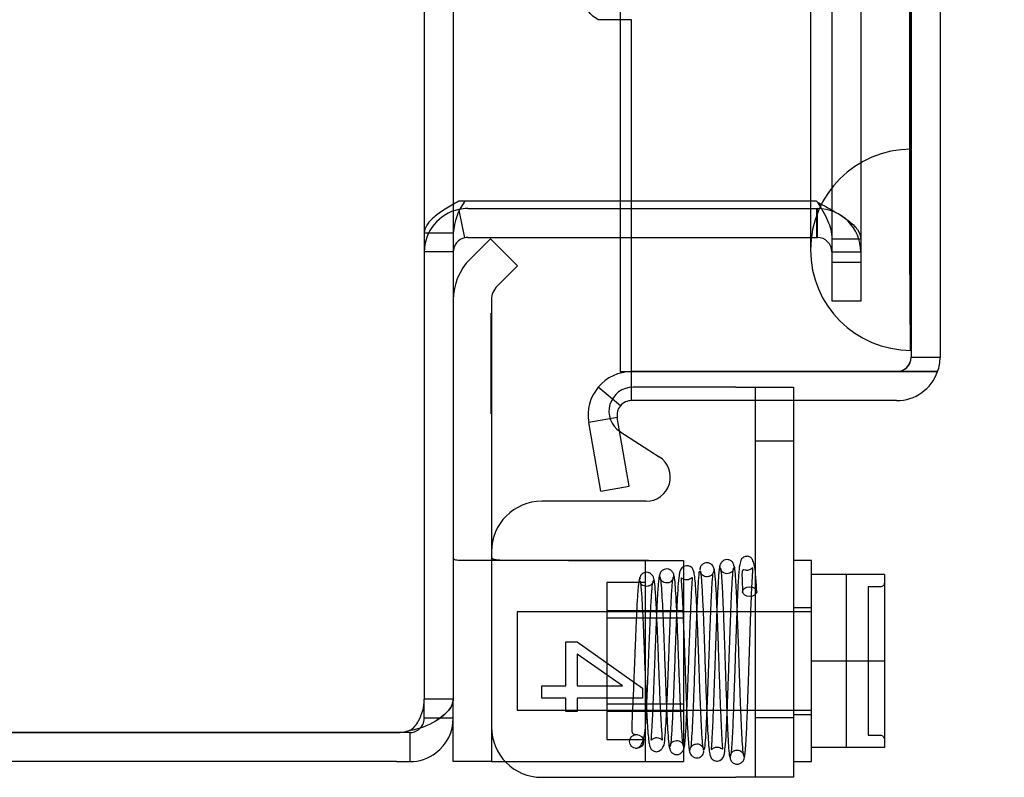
# Model space of a CAD drawing. Header units: inches. Extents: x 1 to 240, y -1 to 159.
# Tile 20 of 77: x 21.82 to 24.27, y 65.13 to 67.01. Entities that reach past the tile are written whole.
import ezdxf
from ezdxf.enums import TextEntityAlignment as Align
from ezdxf.lldxf.tags import DXFTag

# ---------------------------------------------------------------- set-up
doc = ezdxf.new("R2010")
doc.units = ezdxf.units.IN
doc.header["$MEASUREMENT"] = 0
for name, color, linetype in [('COM42667', 7, 'Continuous'), ('COM42780', 7, 'Continuous'), ('COM48601', 7, 'Continuous'), ('COM70220', 7, 'Continuous'), ('COM70726-3', 7, 'Continuous'), ('Default', 7, 'Continuous'), ('SCC19011', 7, 'Continuous'), ('SPR20265', 7, 'Continuous'), ('WAF25035', 7, 'Continuous')]:
    doc.layers.add(name, color=color, linetype=linetype)
doc.styles.add('SEACAD_Times_New_Roman', font='times.ttf')
tags = doc.linetypes.add('HIDDEN2', pattern=[0.1875, 0.125, -0.0625]).pattern_tags.tags
tags[6:7] = [DXFTag(74, 4), DXFTag(75, 0), DXFTag(340, '0'), DXFTag(46, 0.0), DXFTag(50, 0.0), DXFTag(44, 0.0), DXFTag(45, 0.0)]
tags[4:5] = [DXFTag(74, 4), DXFTag(75, 0), DXFTag(340, '0'), DXFTag(46, 0.0), DXFTag(50, 0.0), DXFTag(44, 0.0), DXFTag(45, 0.0)]
doc.dimstyles.new('HAMMOND_(STH_-_240x160)', dxfattribs={"dimtxt": 1, "dimasz": 1.25, "dimexe": 0.5, "dimexo": 0.5, "dimgap": 0.25, "dimtad": 0, "dimtih": 1, "dimtoh": 1, "dimlfac": 0.125, "dimzin": 0, "dimdsep": 46, "dimtxsty": 'SEACAD_Times_New_Roman', "dimblk1": '_SE_FILLED', "dimblk2": '_SE_FILLED', "dimsah": 1, "dimcen": 0.5, "dimadec": 0, "dimazin": 0, "dimtfac": 0.8, "dimtofl": 0, "dimtmove": 0, "dimatfit": 3, "dimfxl": 1, "dimtolj": 1, "dimtzin": 0, "dimarcsym": 0})

# ---------------------------------------------------------------- blocks, each defined once
blk = doc.blocks.new('SE6')
at = {"layer": 'COM42667', "color": 7, "linetype": 'HIDDEN2'}
for p, q in [((23.5987, 66.1011), (23.3432, 66.1011)), ((23.5987, 66.1011), (23.7417, 66.1011)), ((23.6467, 66.1011), (23.6467, 65.1311)), ((23.7417, 66.1011), (23.7417, 66.0676)), ((23.7417, 65.9671), (23.6467, 65.9671)), ((23.6467, 65.2796), (23.7417, 65.2796))]:
    blk.add_line(p, q, dxfattribs=at)
at = {"layer": 'COM42667', "color": 7, "linetype": 'Continuous'}
for p, q in [((23.7417, 66.0676), (23.7417, 65.1311)), ((23.3106, 65.9907), (23.4082, 65.9277)), ((23.3757, 65.8173), (23.1162, 65.8173)), ((23.1761, 65.3585), (23.1761, 65.4678)), ((23.1761, 65.4678), (23.2043, 65.4678)), ((23.2043, 65.4678), (23.3662, 65.3527)), ((23.317, 65.3585), (23.2043, 65.4375)), ((23.2043, 65.4375), (23.2043, 65.3585)), ((23.1162, 65.3279), (23.1162, 65.3585)), ((23.1162, 65.3585), (23.1761, 65.3585)), ((23.2043, 65.3585), (23.317, 65.3585)), ((23.3662, 65.3527), (23.3662, 65.3279)), ((23.1761, 65.3279), (23.1162, 65.3279)), ((23.1761, 65.2943), (23.1761, 65.3279)), ((23.3662, 65.3279), (23.2043, 65.3279)), ((23.2043, 65.3279), (23.2043, 65.2943)), ((23.2043, 65.2943), (23.1761, 65.2943)), ((23.1162, 65.1311), (23.5987, 65.1311)), ((23.7417, 65.1311), (23.5987, 65.1311))]:
    blk.add_line(p, q, dxfattribs=at)
at = {"layer": 'COM42667', "color": 7, "linetype": 'HIDDEN2'}
blk.add_arc((23.3432, 66.0411), 0.06, 90, 237.1545, dxfattribs=at)
at = {"layer": 'COM42667', "color": 7, "linetype": 'Continuous'}
for centre, radius, start, end in [((23.3757, 65.8773), 0.06, 270, 57.1545), ((23.1162, 65.6923), 0.125, 90, 180), ((23.1162, 65.2561), 0.125, 180, 270)]:
    blk.add_arc(centre, radius, start, end, dxfattribs=at)
at = {"layer": 'COM42780', "color": 7, "linetype": 'Continuous'}
for p, q in [((22.9885, 66.4698), (22.9381, 66.4194)), ((22.9885, 66.4698), (23.0556, 66.4027)), ((23.0556, 66.4027), (23.0052, 66.3523)), ((22.9912, 66.3183), (22.9912, 65.4201)), ((22.9912, 65.4201), (22.9912, 65.1701)), ((22.8962, 65.1701), (22.8962, 65.2781)), ((22.9912, 65.1701), (22.8962, 65.1701)), ((22.9912, 65.1701), (23.0255, 65.1701))]:
    blk.add_line(p, q, dxfattribs=at)
at = {"layer": 'COM42780', "color": 7, "linetype": 'HIDDEN2'}
for p, q in [((22.9902, 66.2848), (22.9912, 66.2848)), ((22.9902, 66.225), (22.9902, 66.2848)), ((22.9902, 66.225), (22.9912, 66.225)), ((22.9902, 66.1967), (22.9902, 66.225)), ((22.9902, 66.1967), (22.9912, 66.1967)), ((22.9902, 66.0348), (22.9902, 66.1967)), ((22.9902, 66.0841), (22.9912, 66.0841)), ((22.9902, 66.0348), (22.9912, 66.0348)), ((23.3818, 65.6701), (22.9117, 65.6701)), ((23.3277, 65.6703), (23.3818, 65.6701)), ((23.3732, 65.6701), (23.3732, 65.1701)), ((23.3818, 65.6701), (23.4682, 65.6701)), ((23.4682, 65.6701), (23.4682, 65.1701)), ((23.2782, 65.6151), (23.2782, 65.2251)), ((23.3732, 65.6151), (23.2782, 65.6151)), ((23.4682, 65.5451), (23.2782, 65.5451)), ((23.4682, 65.5266), (23.2782, 65.5266)), ((23.2782, 65.3136), (23.4682, 65.3136)), ((23.4682, 65.2951), (23.2782, 65.2951)), ((23.2782, 65.2251), (23.3732, 65.2251)), ((23.0255, 65.1701), (23.0384, 65.1701)), ((23.0384, 65.1701), (23.3277, 65.1701)), ((23.3277, 65.1701), (23.4682, 65.1701))]:
    blk.add_line(p, q, dxfattribs=at)
at = {"layer": 'COM42780', "color": 7, "linetype": 'Continuous'}
for radius in [0.143, 0.048]:
    blk.add_arc((23.0392, 66.3183), radius, 135, 180, dxfattribs=at)
at = {"layer": 'COM42780', "color": 7, "linetype": 'HIDDEN2'}
blk.add_ellipse((23.9965, 65.9201), major_axis=(-14.3225, 0), ratio=0.017455, start_param=1.503851, end_param=1.524085, dxfattribs=at)
for points, knots in [([(22.9117, 65.6701), (22.9065, 65.6701), (22.9027, 65.6707), (22.8975, 65.6735), (22.8962, 65.6756), (22.8962, 65.6786)], [0, 0, 0, 0, 0.5, 0.5, 1, 1, 1, 1]), ([(22.9912, 65.6786), (22.9912, 65.677), (22.9923, 65.6756), (22.9958, 65.6739), (22.9972, 65.6735), (23.0006, 65.6727), (23.0026, 65.6723), (23.0091, 65.6715), (23.0143, 65.6711), (23.0258, 65.6707), (23.032, 65.6706), (23.0384, 65.6706)], [0, 0, 0, 0, 0.25, 0.25, 0.375, 0.375, 0.5, 0.5, 0.75, 0.75, 1, 1, 1, 1])]:
    blk.add_open_spline(points, degree=3, knots=knots, dxfattribs=at)
at = {"layer": 'COM48601', "color": 7, "linetype": 'HIDDEN2'}
for p, q in [((24.0342, 94.1646), (24.0342, 66.1756)), ((23.3392, 67.0146), (23.2565, 67.0146)), ((23.3392, 66.1396), (23.3392, 67.0146)), ((24.0342, 66.1756), (24.1062, 66.1756))]:
    blk.add_line(p, q, dxfattribs=at)
at = {"layer": 'COM48601', "color": 7, "linetype": 'Continuous'}
for p, q in [((24.1062, 94.1646), (24.1062, 66.1756)), ((23.3112, 67.1701), (23.3112, 66.1396)), ((23.3112, 66.1396), (23.9982, 66.1396)), ((23.3392, 66.0676), (23.3392, 66.1396)), ((23.9982, 66.1396), (23.3392, 66.1396)), ((23.9982, 66.1396), (24.1, 66.1396)), ((24.1, 66.1396), (23.9982, 66.1396)), ((23.3116, 66.0547), (23.2565, 66.101)), ((23.9982, 66.0676), (23.3392, 66.0676)), ((23.3037, 66.0253), (23.2328, 66.0128)), ((23.2628, 65.8428), (23.2328, 66.0128)), ((23.3337, 65.8553), (23.3037, 66.0253)), ((23.2628, 65.8428), (23.3337, 65.8553))]:
    blk.add_line(p, q, dxfattribs=at)
at = {"layer": 'COM48601', "color": 7, "linetype": 'HIDDEN2'}
blk.add_arc((23.9982, 66.1756), 0.036, 270, 0, dxfattribs=at)
at = {"layer": 'COM48601', "color": 7, "linetype": 'Continuous'}
for centre, radius, start, end in [((23.9982, 66.1756), 0.108, 340.5288, 360), ((23.3392, 66.0316), 0.108, 90, 140), ((23.9982, 66.1756), 0.108, 270, 340.5288), ((23.3392, 66.0316), 0.108, 140.0001, 189.9999), ((23.3392, 66.0316), 0.036, 90, 140), ((23.3392, 66.0316), 0.036, 140, 190)]:
    blk.add_arc(centre, radius, start, end, dxfattribs=at)
at = {"layer": 'COM48601', "color": 7, "linetype": 'HIDDEN2'}
blk.add_ellipse((23.9982, 66.1756), major_axis=(-0.036, 0), ratio=0.997813, start_param=1.570796, end_param=3.141593, dxfattribs=at)
at = {"layer": 'COM48601', "color": 7, "linetype": 'Continuous'}
blk.add_ellipse((23.9982, 66.1756), major_axis=(-0.108, 0), ratio=0.997813, start_param=2.801756, end_param=3.141593, dxfattribs=at)
at = {"layer": 'COM48601', "color": 7, "linetype": 'HIDDEN2'}
blk.add_open_spline([(23.2565, 67.0146), (23.2464, 67.0206), (23.2389, 67.0265), (23.2308, 67.0383), (23.2301, 67.0442), (23.2328, 67.0501)], degree=3, knots=[0, 0, 0, 0, 0.5, 0.5, 1, 1, 1, 1], dxfattribs=at)
at = {"layer": 'COM70220', "color": 7, "linetype": 'HIDDEN2'}
for p, q in [((23.7842, 93.6476), (23.7842, 66.6926)), ((24.0302, 93.6476), (24.0302, 66.6926)), ((24.0322, 93.6476), (24.0322, 66.6926)), ((24.0332, 93.6476), (24.0332, 66.6926)), ((23.7842, 66.6926), (23.7842, 66.4426)), ((24.0302, 66.6926), (24.0302, 66.4426)), ((24.0322, 66.6916), (24.0302, 66.4426)), ((24.0322, 66.6926), (24.0322, 66.1936)), ((24.0332, 66.6916), (24.0322, 66.6916)), ((24.0332, 66.6926), (24.0332, 66.1936)), ((24.0302, 66.4426), (24.0322, 66.1936)), ((24.0322, 66.1936), (24.0332, 66.1936))]:
    blk.add_line(p, q, dxfattribs=at)
blk.add_arc((24.0342, 66.4426), 0.25, 90, 270, dxfattribs=at)
at = {"layer": 'COM70726-3', "color": 7, "linetype": 'HIDDEN2'}
for p, q in [((22.8242, 95.015), (22.8242, 65.3251)), ((23.8372, 93.8833), (23.8372, 66.4568)), ((23.9092, 93.8833), (23.9092, 66.4568)), ((22.9248, 66.5632), (22.9101, 66.5632)), ((23.7992, 66.5632), (23.3112, 66.5632)), ((23.3112, 66.5451), (23.7992, 66.5451)), ((23.8012, 66.5612), (23.7992, 66.5632)), ((23.7992, 66.5451), (23.7992, 66.4731)), ((23.7992, 66.5451), (23.8012, 66.5451)), ((23.8012, 66.4731), (23.8012, 66.5451)), ((22.9113, 66.5371), (22.9101, 66.5428)), ((22.8962, 66.4841), (22.8242, 66.4841)), ((23.3112, 66.4731), (23.7992, 66.4731)), ((23.7992, 66.4731), (23.8012, 66.4731)), ((23.8372, 66.4702), (23.9092, 66.4702)), ((23.8372, 66.4568), (23.8372, 66.4118)), ((23.9092, 66.4568), (23.9092, 66.4118)), ((22.8962, 66.4371), (22.8242, 66.4371)), ((23.8372, 66.4371), (23.9092, 66.4371)), ((23.8372, 66.4118), (23.8372, 66.3919)), ((23.8372, 66.4118), (23.9092, 66.4118)), ((23.9092, 66.4118), (23.9092, 66.3919)), ((23.8372, 66.3919), (23.8372, 66.3151)), ((23.9092, 66.3919), (23.9092, 66.3151)), ((23.9092, 66.3151), (23.8372, 66.3151)), ((22.8962, 65.3251), (22.8242, 65.3251)), ((22.8242, 65.2781), (22.8242, 65.3251)), ((22.8621, 65.2781), (22.8242, 65.2781))]:
    blk.add_line(p, q, dxfattribs=at)
at = {"layer": 'COM70726-3', "color": 7, "linetype": 'Continuous'}
for p, q in [((22.8962, 95.015), (22.8962, 65.3251)), ((22.9322, 66.5632), (22.9248, 66.5632)), ((23.3112, 66.5632), (22.9322, 66.5632)), ((22.9322, 66.5451), (23.3112, 66.5451)), ((22.9248, 66.4723), (22.9113, 66.5371)), ((22.9322, 66.4731), (23.3112, 66.4731)), ((22.8962, 65.2781), (22.8962, 65.3251)), ((22.8962, 65.2781), (22.8621, 65.2781)), ((15.0042, 65.2422), (22.7549, 65.2422)), ((22.7549, 65.2421), (15.0042, 65.2421)), ((22.7882, 65.2421), (22.7549, 65.2421)), ((22.7882, 65.2421), (22.7882, 65.1701)), ((22.7549, 65.1701), (15.0042, 65.1701)), ((22.7549, 65.1701), (22.7882, 65.1701))]:
    blk.add_line(p, q, dxfattribs=at)
for centre, radius, start, end in [((23.0469, 66.4742), 0.1511, 143.9395, 176.2643), ((22.9322, 66.4371), 0.108, 90, 101.8196), ((22.9322, 66.4371), 0.036, 101.8197, 179.9999), ((22.9322, 66.4371), 0.036, 90, 101.8196), ((22.7882, 65.2781), 0.108, 306.9906, 360), ((22.7549, 65.3422), 0.1, 270, 289.4457), ((22.7612, 65.4236), 0.1777, 278.7341, 301.1626), ((22.7882, 65.2781), 0.036, 270, 306.9906), ((22.7882, 65.2781), 0.108, 270, 306.9906)]:
    blk.add_arc(centre, radius, start, end, dxfattribs=at)
at = {"layer": 'COM70726-3', "color": 7, "linetype": 'HIDDEN2'}
for centre, radius, start, end in [((23.8012, 66.4371), 0.108, 0, 90), ((22.9322, 66.4371), 0.108, 101.8196, 180), ((23.8012, 66.4371), 0.036, 0, 90), ((22.705, 65.3282), 0.1193, 331.5722, 358.4858), ((22.7882, 65.2781), 0.036, 306.9906, 0), ((22.7609, 65.2946), 0.0541, 300.2275, 334.6436)]:
    blk.add_arc(centre, radius, start, end, dxfattribs=at)
for points, knots in [([(22.9101, 66.5632), (22.898, 66.5566), (22.8865, 66.55), (22.8655, 66.5368), (22.8561, 66.5302), (22.8406, 66.517), (22.8345, 66.5105), (22.8263, 66.4973), (22.8242, 66.4907), (22.8242, 66.4841)], [0, 0, 0, 0, 0.25, 0.25, 0.5, 0.5, 0.75, 0.75, 1, 1, 1, 1]), ([(23.8012, 66.5612), (23.8153, 66.5536), (23.8295, 66.546), (23.8556, 66.5309), (23.8676, 66.5233), (23.8876, 66.5081), (23.8956, 66.5005), (23.9064, 66.4854), (23.9092, 66.4778), (23.9092, 66.4702)], [0, 0, 0, 0, 0.25, 0.25, 0.5, 0.5, 0.75, 0.75, 1, 1, 1, 1]), ([(23.8012, 66.5612), (23.8106, 66.546), (23.82, 66.5309), (23.8333, 66.5005), (23.8372, 66.4854), (23.8372, 66.4702)], [0, 0, 0, 0, 0.5, 0.5, 1, 1, 1, 1]), ([(22.8532, 65.2715), (22.8665, 65.2804), (22.8774, 65.2893), (22.8923, 65.3072), (22.8962, 65.3162), (22.8962, 65.3251)], [0, 0, 0, 0, 0.5, 0.5, 1, 1, 1, 1])]:
    blk.add_open_spline(points, degree=3, knots=knots, dxfattribs=at)
at = {"layer": 'COM70726-3', "color": 7, "linetype": 'Continuous'}
blk.add_open_spline([(22.8962, 65.3251), (22.8962, 65.3162), (22.8923, 65.3072), (22.8774, 65.2893), (22.8665, 65.2804), (22.8532, 65.2715)], degree=3, knots=[0, 0, 0, 0, 0.5, 0.5, 1, 1, 1, 1], dxfattribs=at)
at = {"layer": 'SCC19011', "color": 7, "linetype": 'Continuous'}
for p, q in [((23.9677, 65.6351), (23.7867, 65.6351)), ((23.9677, 65.6351), (23.9677, 65.4201)), ((23.9677, 65.4201), (23.7867, 65.4201)), ((23.9677, 65.4201), (23.9677, 65.2051)), ((23.9677, 65.2051), (23.7867, 65.2051))]:
    blk.add_line(p, q, dxfattribs=at)
at = {"layer": 'SCC19011', "color": 7, "linetype": 'HIDDEN2'}
for p, q in [((23.8727, 65.6351), (23.8727, 65.2051)), ((23.9277, 65.6045), (23.9277, 65.2357)), ((23.9577, 65.6045), (23.9277, 65.6045)), ((23.0547, 65.5421), (23.0547, 65.2981)), ((23.7867, 65.5421), (23.0547, 65.5421)), ((23.0547, 65.2981), (23.7867, 65.2981)), ((23.9277, 65.2357), (23.9577, 65.2357))]:
    blk.add_line(p, q, dxfattribs=at)
for points in [[(23.9677, 65.6146), (23.9677, 65.612), (23.9666, 65.6093), (23.963, 65.6056), (23.9604, 65.6045), (23.9577, 65.6045)], [(23.9577, 65.2357), (23.9604, 65.2357), (23.9629, 65.2346), (23.9666, 65.2308), (23.9677, 65.2282), (23.9677, 65.2255)]]:
    blk.add_open_spline(points, degree=3, knots=[0, 0, 0, 0, 0.5, 0.5, 1, 1, 1, 1], dxfattribs=at)
at = {"layer": 'SPR20265', "color": 7, "linetype": 'HIDDEN2'}
blk.add_circle((23.3517, 65.2201), 0.0175, dxfattribs=at)
blk.add_ellipse((23.6329, 65.5926), major_axis=(0.0175, 0), ratio=0.707107, dxfattribs=at)
for points, knots in [([(23.5455, 65.6443), (23.5451, 65.6477), (23.5442, 65.6533), (23.5384, 65.6608), (23.5311, 65.6644), (23.5241, 65.6648), (23.5176, 65.6626), (23.5133, 65.6587), (23.511, 65.6551), (23.51, 65.6524), (23.5094, 65.6497), (23.5093, 65.6482), (23.5093, 65.6473)], [0, 0, 0, 0, 0.179474, 0.349583, 0.499926, 0.62563, 0.739127, 0.840103, 0.885308, 0.926766, 0.964791, 1, 1, 1, 1]), ([(23.594, 65.6551), (23.5939, 65.6566), (23.5937, 65.6591), (23.5923, 65.6631), (23.59, 65.6666), (23.5869, 65.6693), (23.5834, 65.6713), (23.5786, 65.6726), (23.5726, 65.6723), (23.5662, 65.6694), (23.5593, 65.662), (23.5583, 65.6561), (23.5578, 65.6513)], [0, 0, 0, 0, 0.055383, 0.112985, 0.171703, 0.230339, 0.287909, 0.343892, 0.45376, 0.576632, 0.710657, 1, 1, 1, 1]), ([(23.6504, 65.593), (23.6496, 65.6091), (23.6483, 65.6335), (23.6451, 65.6585), (23.6409, 65.6719), (23.6359, 65.6778), (23.6315, 65.6799), (23.627, 65.6807), (23.6224, 65.6803), (23.6179, 65.6784), (23.6114, 65.6734), (23.6107, 65.669), (23.6076, 65.6585), (23.6062, 65.6433), (23.6044, 65.6203), (23.6025, 65.5831), (23.6006, 65.5336), (23.5989, 65.4874), (23.5974, 65.443), (23.5958, 65.3938), (23.5942, 65.3466), (23.5927, 65.3044), (23.5914, 65.2705), (23.5899, 65.2383), (23.5883, 65.2105), (23.5865, 65.1893), (23.5854, 65.1851), (23.5847, 65.1829)], [0, 0, 0, 0, 0.066522, 0.120463, 0.161456, 0.189103, 0.197894, 0.203579, 0.212255, 0.219187, 0.22509, 0.251276, 0.299894, 0.332585, 0.370245, 0.440981, 0.501961, 0.553339, 0.59537, 0.643118, 0.707543, 0.746042, 0.788673, 0.835414, 0.886246, 0.941114, 1, 1, 1, 1]), ([(23.3961, 65.618), (23.3956, 65.6232), (23.3945, 65.6296), (23.3875, 65.6375), (23.3811, 65.6407), (23.3751, 65.6411), (23.3702, 65.6397), (23.3667, 65.6378), (23.3636, 65.635), (23.3613, 65.6316), (23.3599, 65.6276), (23.3597, 65.625), (23.3596, 65.6236)], [0, 0, 0, 0, 0.306204, 0.442937, 0.565203, 0.671636, 0.724965, 0.779543, 0.835119, 0.890984, 0.946216, 1, 1, 1, 1]), ([(23.4446, 65.6316), (23.4445, 65.633), (23.4443, 65.6356), (23.4427, 65.6397), (23.4404, 65.6432), (23.4363, 65.6469), (23.4302, 65.6494), (23.4232, 65.6493), (23.4167, 65.6467), (23.4118, 65.6419), (23.4089, 65.6359), (23.4085, 65.6323), (23.4083, 65.6302)], [0, 0, 0, 0, 0.063728, 0.130533, 0.198895, 0.267172, 0.397362, 0.518273, 0.643035, 0.768012, 0.887736, 1, 1, 1, 1]), ([(23.5185, 65.1987), (23.518, 65.2006), (23.5171, 65.2039), (23.5153, 65.2219), (23.5133, 65.2542), (23.511, 65.3035), (23.5091, 65.3525), (23.5076, 65.3961), (23.5063, 65.4319), (23.5051, 65.4629), (23.504, 65.4934), (23.5027, 65.5263), (23.5012, 65.5607), (23.4995, 65.5937), (23.4975, 65.6198), (23.4959, 65.6364), (23.4931, 65.6458), (23.4916, 65.65), (23.4845, 65.6561), (23.4766, 65.6577), (23.469, 65.6555), (23.4621, 65.65), (23.4587, 65.6416), (23.4568, 65.6302), (23.4545, 65.6054), (23.4526, 65.5687), (23.4508, 65.5295), (23.4493, 65.4906), (23.4475, 65.4426), (23.4455, 65.3874), (23.4433, 65.3283), (23.4408, 65.272), (23.4386, 65.2349), (23.4368, 65.2145), (23.4359, 65.2101), (23.4353, 65.2076)], [0, 0, 0, 0, 0.030505, 0.059349, 0.111872, 0.157767, 0.197056, 0.229698, 0.255694, 0.276285, 0.29911, 0.325483, 0.355431, 0.389004, 0.425768, 0.457152, 0.480073, 0.494522, 0.501995, 0.512986, 0.520655, 0.528965, 0.547003, 0.567484, 0.61122, 0.658615, 0.685529, 0.717005, 0.753019, 0.79355, 0.838532, 0.887926, 0.941695, 0.970307, 1, 1, 1, 1]), ([(23.5075, 65.6435), (23.5068, 65.6388), (23.5053, 65.6224), (23.5032, 65.5861), (23.5013, 65.5451), (23.4997, 65.5044), (23.4984, 65.4674), (23.4973, 65.4363), (23.4964, 65.4105), (23.4955, 65.3859), (23.4945, 65.3584), (23.4933, 65.3258), (23.4918, 65.29), (23.4901, 65.2537), (23.4882, 65.2222), (23.4868, 65.2083), (23.4861, 65.2043)], [0.098377, 0.098377, 0.098377, 0.098377, 0.1871127, 0.2663809, 0.336208, 0.3966747, 0.4478502, 0.4897883, 0.5225059, 0.5515273, 0.5891116, 0.6356456, 0.6910945, 0.7553559, 0.828321, 0.9099224, 0.9099224, 0.9099224, 0.9099224]), ([(23.51, 65.645), (23.5106, 65.6429), (23.5115, 65.6391), (23.5133, 65.6196), (23.5154, 65.5843), (23.5177, 65.5322), (23.5196, 65.4806), (23.5212, 65.4354), (23.5224, 65.3984), (23.5236, 65.366), (23.5247, 65.334), (23.5261, 65.2995), (23.5276, 65.264), (23.5294, 65.2305), (23.5313, 65.2054), (23.533, 65.1901), (23.5358, 65.1817), (23.5377, 65.1773), (23.5462, 65.1712), (23.5546, 65.1709), (23.5623, 65.1748), (23.568, 65.1814), (23.5703, 65.1897), (23.5721, 65.2031), (23.5743, 65.2309), (23.5762, 65.2708), (23.5779, 65.3138), (23.5795, 65.3561), (23.5813, 65.4074), (23.5833, 65.4661), (23.5855, 65.5279), (23.5879, 65.5869), (23.59, 65.6246), (23.5919, 65.6455), (23.5927, 65.65), (23.5933, 65.6525)], [0, 0, 0, 0, 0.030182, 0.058734, 0.110744, 0.156162, 0.194924, 0.226978, 0.252249, 0.272738, 0.295965, 0.322671, 0.352917, 0.386752, 0.422922, 0.452521, 0.473846, 0.486863, 0.494562, 0.507196, 0.515439, 0.524053, 0.542681, 0.563336, 0.607147, 0.654604, 0.682079, 0.714043, 0.750472, 0.791379, 0.836778, 0.886629, 0.940967, 0.969921, 1, 1, 1, 1]), ([(23.5443, 65.6473), (23.5442, 65.6458), (23.544, 65.6433), (23.5426, 65.6393), (23.5403, 65.6358), (23.5373, 65.633), (23.5339, 65.631), (23.5293, 65.6296), (23.5237, 65.6295), (23.5175, 65.6318), (23.5129, 65.6359), (23.5106, 65.6408), (23.5105, 65.643), (23.5105, 65.6443)], [0, 0, 0, 0, 0.059638, 0.122066, 0.185706, 0.248901, 0.310258, 0.368902, 0.480002, 0.599665, 0.727098, 0.860254, 1, 1, 1, 1]), ([(23.5209, 65.2005), (23.5217, 65.2049), (23.5231, 65.2196), (23.525, 65.2521), (23.5268, 65.2891), (23.5282, 65.3254), (23.5295, 65.3582), (23.5305, 65.3859), (23.5314, 65.4105), (23.5323, 65.4363), (23.5334, 65.4673), (23.5347, 65.504), (23.5363, 65.5443), (23.5381, 65.5845), (23.5401, 65.6197), (23.5416, 65.6352), (23.5423, 65.6395)], [0.0919425, 0.0919425, 0.0919425, 0.0919425, 0.1748391, 0.2486676, 0.3134733, 0.369237, 0.4159366, 0.4536003, 0.4826575, 0.5153912, 0.5573009, 0.6083511, 0.6685303, 0.7378249, 0.8162059, 0.9035856, 0.9035856, 0.9035856, 0.9035856]), ([(23.5584, 65.6549), (23.5578, 65.6523), (23.5569, 65.6477), (23.5551, 65.6271), (23.5531, 65.5918), (23.5509, 65.5392), (23.549, 65.4873), (23.5474, 65.4412), (23.5461, 65.4033), (23.545, 65.3711), (23.5439, 65.3404), (23.5427, 65.3082), (23.5414, 65.2751), (23.54, 65.2438), (23.5386, 65.219), (23.5375, 65.2045), (23.5375, 65.1997), (23.5385, 65.2003), (23.5408, 65.2025), (23.5459, 65.2058), (23.5545, 65.2075), (23.5657, 65.2018), (23.5664, 65.2007), (23.5655, 65.2115), (23.564, 65.2348), (23.5621, 65.2753), (23.5603, 65.3181), (23.5588, 65.3602), (23.557, 65.411), (23.555, 65.4685), (23.5528, 65.529), (23.5504, 65.5857), (23.5482, 65.6222), (23.5463, 65.6417), (23.5455, 65.6455), (23.5449, 65.6477)], [0, 0, 0, 0, 0.030551, 0.059441, 0.112099, 0.158213, 0.19785, 0.231011, 0.257726, 0.278571, 0.300614, 0.325938, 0.354477, 0.386177, 0.420906, 0.451798, 0.474236, 0.488495, 0.492772, 0.4961, 0.508072, 0.525766, 0.544565, 0.564998, 0.608777, 0.656392, 0.683962, 0.715934, 0.752304, 0.793078, 0.838219, 0.88772, 0.941584, 0.970246, 1, 1, 1, 1]), ([(23.5928, 65.6513), (23.5926, 65.6491), (23.5922, 65.6457), (23.587, 65.6398), (23.5802, 65.6372), (23.5735, 65.6373), (23.568, 65.6395), (23.5645, 65.6423), (23.5624, 65.6447), (23.5608, 65.6474), (23.5597, 65.6501), (23.5591, 65.6528), (23.559, 65.6543), (23.559, 65.6551)], [0, 0, 0, 0, 0.192828, 0.364191, 0.509557, 0.628504, 0.736551, 0.787266, 0.835127, 0.879953, 0.921899, 0.961562, 1, 1, 1, 1]), ([(23.5594, 65.6515), (23.56, 65.6516), (23.5612, 65.6497), (23.5632, 65.6287), (23.5652, 65.5928), (23.567, 65.5512), (23.5686, 65.5096), (23.57, 65.4715), (23.5711, 65.4391), (23.572, 65.4121), (23.5728, 65.3861), (23.5738, 65.3567), (23.5751, 65.3216), (23.5765, 65.2828), (23.5783, 65.2434), (23.5802, 65.208), (23.5823, 65.1833), (23.5837, 65.1804), (23.5845, 65.1797)], [0.0317125, 0.0317125, 0.0317125, 0.0317125, 0.0954291, 0.1821817, 0.2601023, 0.3291139, 0.3890647, 0.4398824, 0.4814915, 0.513848, 0.5432124, 0.581276, 0.628319, 0.6843936, 0.7495521, 0.8238288, 0.9072668, 0.9878183, 0.9878183, 0.9878183, 0.9878183]), ([(23.6191, 65.1838), (23.6184, 65.1843), (23.6172, 65.1869), (23.6151, 65.2103), (23.6132, 65.2448), (23.6115, 65.2836), (23.6101, 65.322), (23.6088, 65.3568), (23.6078, 65.3862), (23.607, 65.4121), (23.6061, 65.4392), (23.605, 65.4716), (23.6036, 65.51), (23.602, 65.5521), (23.6002, 65.5947), (23.598, 65.6317), (23.5959, 65.6546), (23.5945, 65.6568), (23.5939, 65.6568)], [0.0155714, 0.0155714, 0.0155714, 0.0155714, 0.0911325, 0.1734241, 0.2469055, 0.311539, 0.3672816, 0.4141234, 0.452071, 0.4813694, 0.513675, 0.5552654, 0.6061478, 0.6663186, 0.7358013, 0.814551, 0.9026159, 0.9727421, 0.9727421, 0.9727421, 0.9727421]), ([(23.6196, 65.1801), (23.6203, 65.1824), (23.6214, 65.1867), (23.6231, 65.2075), (23.6247, 65.2345), (23.6262, 65.2659), (23.6275, 65.299), (23.629, 65.3407), (23.6306, 65.3879), (23.6322, 65.4369), (23.6337, 65.4803), (23.6352, 65.5244), (23.637, 65.5715), (23.6385, 65.6074), (23.6398, 65.6301), (23.6408, 65.645), (23.641, 65.6522), (23.6406, 65.6521), (23.6372, 65.649), (23.6327, 65.6462), (23.6281, 65.6454), (23.6237, 65.6457), (23.6195, 65.6466), (23.6158, 65.6474), (23.6137, 65.6434), (23.6138, 65.6275), (23.6147, 65.6065), (23.6154, 65.5922)], [0, 0, 0, 0, 0.05921, 0.114418, 0.165627, 0.21281, 0.255962, 0.295089, 0.361136, 0.411085, 0.45232, 0.502276, 0.561593, 0.630061, 0.66764, 0.70207, 0.75339, 0.782025, 0.785899, 0.794923, 0.802971, 0.807823, 0.815144, 0.839527, 0.877939, 0.931246, 1, 1, 1, 1]), ([(23.3595, 65.6277), (23.359, 65.6274), (23.3574, 65.6225), (23.3551, 65.6005), (23.3527, 65.5605), (23.3506, 65.5166), (23.3489, 65.475), (23.3475, 65.4397), (23.3463, 65.4101), (23.3448, 65.3721), (23.3432, 65.3329), (23.3415, 65.2955), (23.3402, 65.2689), (23.3394, 65.25), (23.3404, 65.2405), (23.3456, 65.2383), (23.3511, 65.2376), (23.3543, 65.2374)], [0.0605518, 0.0605518, 0.0605518, 0.0605518, 0.1177162, 0.2217388, 0.3128852, 0.391298, 0.4572029, 0.5107279, 0.5519667, 0.5905596, 0.6832451, 0.7374115, 0.7961796, 0.8532683, 0.9061148, 0.9548288, 1, 1, 1, 1]), ([(23.3492, 65.2027), (23.3542, 65.2039), (23.3616, 65.2061), (23.37, 65.2257), (23.373, 65.2443), (23.3747, 65.2649), (23.3763, 65.2928), (23.3779, 65.3266), (23.3793, 65.3612), (23.3808, 65.3974), (23.3825, 65.4419), (23.3845, 65.4925), (23.3868, 65.5447), (23.3889, 65.5818), (23.3906, 65.6042), (23.392, 65.6161), (23.3929, 65.6193), (23.3934, 65.6195)], [0, 0, 0, 0, 0.0755306, 0.135984, 0.1812356, 0.2155752, 0.2816892, 0.34837, 0.3921103, 0.4467152, 0.5121542, 0.5883823, 0.6752548, 0.7727394, 0.8256191, 0.8811219, 0.9392487, 0.9392487, 0.9392487, 0.9392487]), ([(23.3606, 65.6198), (23.3612, 65.6169), (23.3621, 65.6118), (23.3639, 65.591), (23.366, 65.556), (23.3683, 65.5066), (23.3702, 65.4589), (23.3718, 65.4179), (23.3731, 65.3849), (23.3742, 65.3565), (23.3753, 65.3291), (23.3766, 65.3005), (23.378, 65.2717), (23.3797, 65.245), (23.3815, 65.2251), (23.3832, 65.2124), (23.3857, 65.2051), (23.3883, 65.2003), (23.3973, 65.1942), (23.4081, 65.1947), (23.422, 65.2096), (23.4218, 65.2274), (23.4251, 65.2593), (23.4267, 65.2978), (23.4285, 65.3381), (23.4301, 65.3772), (23.4318, 65.4239), (23.4338, 65.4763), (23.436, 65.5304), (23.4384, 65.5807), (23.4406, 65.6111), (23.4424, 65.6264), (23.4433, 65.6287), (23.4438, 65.6299)], [0, 0, 0, 0, 0.030212, 0.058788, 0.110829, 0.156253, 0.194989, 0.226979, 0.252148, 0.272534, 0.295168, 0.320662, 0.34908, 0.380472, 0.413575, 0.440727, 0.460699, 0.473493, 0.482834, 0.500479, 0.522529, 0.56357, 0.607215, 0.654633, 0.682075, 0.714021, 0.750446, 0.791355, 0.836764, 0.886626, 0.940969, 0.969925, 1, 1, 1, 1]), ([(23.3946, 65.6236), (23.3946, 65.6228), (23.3945, 65.6213), (23.3939, 65.6187), (23.3928, 65.616), (23.3912, 65.6133), (23.3891, 65.6109), (23.3865, 65.6088), (23.3835, 65.6072), (23.3792, 65.6058), (23.3734, 65.6056), (23.3666, 65.6079), (23.3616, 65.6134), (23.3612, 65.6162), (23.3611, 65.618)], [0, 0, 0, 0, 0.039966, 0.079616, 0.120393, 0.163304, 0.208856, 0.257156, 0.308084, 0.361496, 0.478236, 0.623595, 0.798409, 1, 1, 1, 1]), ([(23.409, 65.6333), (23.4084, 65.6319), (23.4076, 65.6294), (23.4057, 65.6141), (23.4037, 65.5855), (23.4015, 65.5408), (23.3996, 65.4955), (23.398, 65.4546), (23.3967, 65.4206), (23.3956, 65.3911), (23.3945, 65.3624), (23.3932, 65.3313), (23.3918, 65.2987), (23.3903, 65.2673), (23.3888, 65.2421), (23.3876, 65.2274), (23.3875, 65.2229), (23.3884, 65.2236), (23.3907, 65.2259), (23.3952, 65.229), (23.4012, 65.2304), (23.4084, 65.2289), (23.4127, 65.2263), (23.4156, 65.2236), (23.416, 65.2238), (23.416, 65.2287), (23.4146, 65.245), (23.4127, 65.2782), (23.4109, 65.3148), (23.4094, 65.3513), (23.4076, 65.3963), (23.4056, 65.4481), (23.4034, 65.5039), (23.401, 65.5571), (23.3983, 65.603), (23.3965, 65.6154), (23.3955, 65.6223)], [0, 0, 0, 0, 0.030585, 0.059499, 0.112172, 0.158281, 0.197904, 0.231048, 0.257756, 0.278621, 0.301088, 0.327393, 0.357459, 0.391214, 0.42851, 0.461631, 0.485381, 0.50008, 0.504322, 0.507437, 0.516736, 0.523069, 0.530052, 0.537806, 0.551493, 0.566752, 0.610182, 0.657604, 0.685064, 0.716926, 0.753183, 0.793842, 0.838861, 0.888236, 0.941965, 1, 1, 1, 1]), ([(23.4094, 65.6291), (23.4101, 65.6283), (23.4114, 65.6257), (23.4135, 65.6037), (23.4154, 65.5724), (23.4171, 65.5369), (23.4186, 65.5022), (23.4198, 65.4709), (23.4208, 65.4446), (23.4216, 65.4212), (23.4226, 65.3968), (23.4237, 65.3674), (23.425, 65.3327), (23.4266, 65.2947), (23.4285, 65.2568), (23.4306, 65.2239), (23.4327, 65.204), (23.4341, 65.2022), (23.4347, 65.2024)], [0.0115652, 0.0115652, 0.0115652, 0.0115652, 0.0900002, 0.1715273, 0.2444185, 0.3086089, 0.3639947, 0.4104711, 0.4480048, 0.476988, 0.5096837, 0.5515962, 0.602753, 0.6632181, 0.7330773, 0.8124375, 0.9013448, 0.9682001, 0.9682001, 0.9682001, 0.9682001]), ([(23.4433, 65.6302), (23.443, 65.6276), (23.4425, 65.6232), (23.4372, 65.617), (23.4303, 65.6141), (23.4235, 65.6142), (23.4173, 65.6166), (23.4127, 65.621), (23.41, 65.6263), (23.4097, 65.6297), (23.4096, 65.6316)], [0, 0, 0, 0, 0.164694, 0.321803, 0.462493, 0.58437, 0.702645, 0.814924, 0.915258, 1, 1, 1, 1]), ([(23.4689, 65.2085), (23.4685, 65.2083), (23.4673, 65.2097), (23.4654, 65.2275), (23.4634, 65.2591), (23.4616, 65.2959), (23.46, 65.3332), (23.4587, 65.3676), (23.4576, 65.3968), (23.4566, 65.4212), (23.4558, 65.4446), (23.4548, 65.471), (23.4535, 65.5025), (23.4521, 65.5377), (23.4503, 65.5738), (23.4484, 65.6061), (23.4462, 65.6295), (23.4448, 65.6325), (23.444, 65.6336)], [0.0376878, 0.0376878, 0.0376878, 0.0376878, 0.0961746, 0.1834132, 0.2617276, 0.3310047, 0.3912006, 0.4422884, 0.4842426, 0.5170201, 0.5461009, 0.5837943, 0.6305341, 0.6863471, 0.7512032, 0.8250827, 0.9080267, 0.992349, 0.992349, 0.992349, 0.992349]), ([(23.4702, 65.2051), (23.4708, 65.2077), (23.4717, 65.2123), (23.4735, 65.2324), (23.4756, 65.2671), (23.4778, 65.3173), (23.4797, 65.3666), (23.4813, 65.4098), (23.4826, 65.445), (23.4837, 65.4751), (23.4848, 65.5041), (23.4861, 65.5344), (23.4874, 65.5649), (23.4888, 65.5933), (23.4901, 65.6146), (23.4911, 65.6259), (23.4905, 65.6286), (23.4899, 65.6275), (23.4819, 65.6219), (23.4735, 65.6215), (23.4664, 65.6244), (23.4624, 65.6277), (23.4623, 65.626), (23.4631, 65.6146), (23.4644, 65.5954), (23.4659, 65.5679), (23.4671, 65.5414), (23.4684, 65.5083), (23.47, 65.4672), (23.4718, 65.4182), (23.4737, 65.3633), (23.4759, 65.3062), (23.4783, 65.2526), (23.4804, 65.2192), (23.4823, 65.2013), (23.4831, 65.1978), (23.4837, 65.1959)], [0, 0, 0, 0, 0.030231, 0.058828, 0.110956, 0.156569, 0.195653, 0.228197, 0.254164, 0.274696, 0.297123, 0.322698, 0.351391, 0.38313, 0.41734, 0.446082, 0.46676, 0.479654, 0.487829, 0.502375, 0.511726, 0.521099, 0.540335, 0.560852, 0.604714, 0.628111, 0.652604, 0.68066, 0.713064, 0.749809, 0.790934, 0.836478, 0.886431, 0.940859, 0.969862, 1, 1, 1, 1]), ([(23.4345, 65.2047), (23.4345, 65.2038), (23.4345, 65.2023), (23.4351, 65.1995), (23.4362, 65.1968), (23.4378, 65.1942), (23.44, 65.1918), (23.4426, 65.1898), (23.4457, 65.1883), (23.4503, 65.1872), (23.4563, 65.1877), (23.4636, 65.1915), (23.4695, 65.1994), (23.4704, 65.2053), (23.4708, 65.2089)], [0, 0, 0, 0, 0.036353, 0.073764, 0.113325, 0.155834, 0.201742, 0.251197, 0.304133, 0.360387, 0.484485, 0.636448, 0.811563, 1, 1, 1, 1]), ([(23.4358, 65.2089), (23.4359, 65.2108), (23.4362, 65.2138), (23.4406, 65.2194), (23.4471, 65.2223), (23.4536, 65.2227), (23.4592, 65.221), (23.463, 65.2184), (23.4654, 65.216), (23.4673, 65.2132), (23.4686, 65.2104), (23.4693, 65.2074), (23.4694, 65.2057), (23.4695, 65.2047)], [0, 0, 0, 0, 0.185287, 0.350453, 0.492757, 0.610394, 0.717684, 0.769709, 0.820021, 0.868235, 0.914148, 0.957888, 1, 1, 1, 1]), ([(23.483, 65.1992), (23.4834, 65.1958), (23.4843, 65.1903), (23.4902, 65.1829), (23.4974, 65.1794), (23.5044, 65.179), (23.511, 65.1813), (23.5159, 65.1857), (23.5188, 65.1913), (23.5192, 65.1948), (23.5193, 65.1966)], [0, 0, 0, 0, 0.174522, 0.341814, 0.49099, 0.617224, 0.732964, 0.83707, 0.926174, 1, 1, 1, 1]), ([(23.4843, 65.1966), (23.4844, 65.1981), (23.4845, 65.2006), (23.486, 65.2046), (23.4882, 65.2081), (23.4912, 65.2109), (23.4946, 65.2128), (23.4992, 65.2143), (23.5048, 65.2144), (23.511, 65.2121), (23.5156, 65.2079), (23.5179, 65.2029), (23.518, 65.2006), (23.518, 65.1992)], [0, 0, 0, 0, 0.061359, 0.125601, 0.191068, 0.256036, 0.319044, 0.379151, 0.492324, 0.612562, 0.73854, 0.867561, 1, 1, 1, 1]), ([(23.5852, 65.183), (23.5854, 65.1855), (23.586, 65.1897), (23.5913, 65.196), (23.5982, 65.1988), (23.6049, 65.1988), (23.6112, 65.1963), (23.6159, 65.1919), (23.6186, 65.1865), (23.6189, 65.183), (23.6191, 65.1812)], [0, 0, 0, 0, 0.172812, 0.334686, 0.477598, 0.599543, 0.715745, 0.824396, 0.920113, 1, 1, 1, 1]), ([(23.5841, 65.1812), (23.5842, 65.1797), (23.5844, 65.1772), (23.5859, 65.1732), (23.5882, 65.1697), (23.5913, 65.1669), (23.5948, 65.1649), (23.5996, 65.1635), (23.6054, 65.1636), (23.6119, 65.1664), (23.6168, 65.1712), (23.6196, 65.1773), (23.6201, 65.1809), (23.6202, 65.183)], [0, 0, 0, 0, 0.061046, 0.125273, 0.191172, 0.257138, 0.321758, 0.38405, 0.50258, 0.627092, 0.754222, 0.87904, 1, 1, 1, 1])]:
    blk.add_open_spline(points, degree=3, knots=knots, dxfattribs=at)
for points in [[(23.5102, 65.6489), (23.51, 65.649), (23.5097, 65.649), (23.5095, 65.6489)], [(23.5441, 65.644), (23.5443, 65.644), (23.5445, 65.6439), (23.5448, 65.6437)], [(23.3612, 65.6256), (23.3607, 65.6266), (23.3603, 65.6275), (23.3599, 65.6278)], [(23.3937, 65.6195), (23.3941, 65.6192), (23.3945, 65.618), (23.3949, 65.6164)], [(23.4844, 65.1998), (23.4842, 65.1998), (23.484, 65.1998), (23.4838, 65.1998)], [(23.5184, 65.1948), (23.5186, 65.1949), (23.5188, 65.1949), (23.5189, 65.195)]]:
    blk.add_open_spline(points, degree=3, dxfattribs=at)
at = {"layer": 'WAF25035', "color": 7, "linetype": 'Continuous'}
for p, q in [((23.7867, 65.6701), (23.7417, 65.6701)), ((23.7867, 65.1701), (23.7867, 65.6701)), ((23.7417, 65.1701), (23.7867, 65.1701))]:
    blk.add_line(p, q, dxfattribs=at)
at = {"layer": 'WAF25035', "color": 7, "linetype": 'HIDDEN2'}
for p, q in [((23.7867, 65.5526), (23.7417, 65.5526)), ((23.7417, 65.2876), (23.7867, 65.2876))]:
    blk.add_line(p, q, dxfattribs=at)
blk = doc.blocks.new('DMBLK2265')
at = {"layer": 'Default', "linetype": 'Continuous'}
for points in [[(28.9205, 93.0226), (28.7122, 94.2726), (28.5038, 93.0226)], [(28.9205, 67.3176), (28.5038, 67.3176), (28.7122, 66.0676)]]:
    blk.add_hatch(color=7, dxfattribs=at).paths.add_polyline_path(points)
at = {"layer": 'Default', "color": 7, "linetype": 'Continuous'}
for p, q in [((24.4982, 94.2726), (29.2122, 94.2726)), ((28.7122, 94.2726), (28.7122, 81.0201)), ((28.7122, 78.1701), (28.7122, 66.0676)), ((24.4982, 66.0676), (29.2122, 66.0676))]:
    blk.add_line(p, q, dxfattribs=at)
at = {"layer": 'Default', "color": 7, "linetype": 'Continuous', "style": 'SEACAD_Times_New_Roman'}
for s, p in [('28.21', (27.006, 80.6701)), ('DOOR', (26.615, 79.1701))]:
    blk.add_text(s, height=1, dxfattribs=at).set_placement(p, align=Align.TOP_LEFT)
blk = doc.blocks.new('_SE_FILLED')
at = {"color": 0}
blk.add_line((0, 0), (-1, 0), dxfattribs=at)
blk.add_solid([(0, 0), (-1, -0.1665), (-1, 0.1665), (0, 0)], dxfattribs=at)

msp = doc.modelspace()

# ---------------------------------------------------------------- block references
at = {"layer": 'Default'}
msp.add_blockref('SE6', (0, 0), dxfattribs=at)

# ---------------------------------------------------------------- dimensions: what is measured, and where the dimension line sits
at = {"layer": 'Default', "color": 7, "linetype": 'Continuous'}
dim = msp.add_linear_dim(base=(28.712175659, 94.2725666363), p1=(23.998190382, 94.2725666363), p2=(23.998190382, 66.0675666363), angle=270, text='\\A1;<>\\PDOOR', dimstyle='HAMMOND_(STH_-_240x160)', override={"dimlfac": 1}, dxfattribs=at)
dim.commit()
dim.dimension.update_dxf_attribs({"geometry": 'DMBLK2265', "text_midpoint": (28.712175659, 80.1700666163), "dimtype": 161})

doc.saveas('drawing.dxf')
